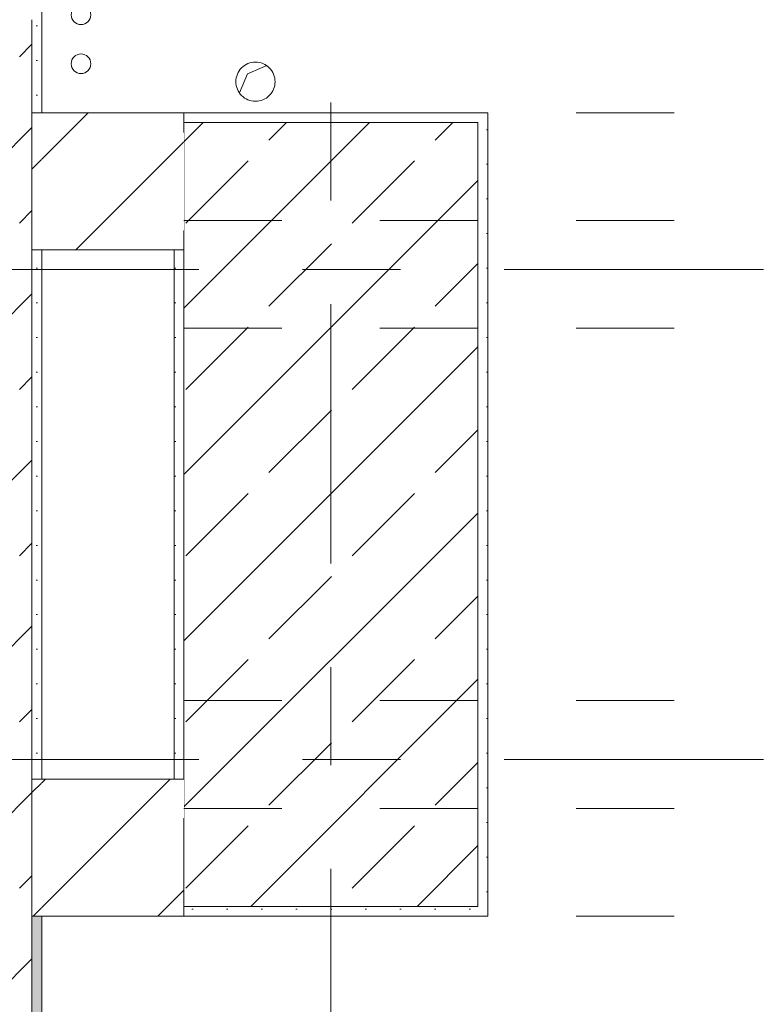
# Model space of a CAD drawing. Header units: metres. Extents: x -3.6 to 84.5, y -11 to 16.8.
# Tile 29 of 256: x 0.2 to 1, y 5.1 to 6.1. Entities that reach past the tile are written whole.
import ezdxf

# ---------------------------------------------------------------- set-up
doc = ezdxf.new("R2010")
doc.units = ezdxf.units.M
doc.header["$MEASUREMENT"] = 0
for name, pattern in [('Achse', [0.2, 0.1, -0.05, 0, -0.05]), ('Strichlinie doppelt', [0.546806, 0.264583, -0.105833, 0.070556, -0.105833]), ('Untersicht', [0.1, 0.075, -0.025]), ('Wipeout_Contour', [1, 0, -1])]:
    doc.linetypes.add(name, pattern=pattern)
for name, color, linetype in [('152 - Bemaßung_ Beschriftung.Ausbau', 7, 'Continuous'), ('451 - Universal.Achsen Raster', 7, 'Continuous'), ('603 - Struktur.Bodenplatte_ Decke Roh', 7, 'Continuous'), ('604 - Struktur.Wand Aussen', 7, 'Continuous'), ('605 - Struktur.Wand Innen', 7, 'Continuous'), ('607 - Struktur.Stütze', 7, 'Continuous'), ('608 - Struktur.Träger', 7, 'Continuous'), ('650 - Abdeckung.Fußboden Aufbau', 7, 'Continuous'), ('801 - HKLSE.Heizung_ Klima_ Lüftung', 7, 'Continuous')]:
    doc.layers.add(name, color=color, linetype=linetype)
doc.styles.add('ERSTELLTER_STIL_2', font='txt')
doc.dimstyles.new('ERSTELLTER_STIL__1', dxfattribs={"dimtxt": 0.1, "dimasz": 0.0532, "dimexe": 0.18, "dimexo": 0.0625, "dimgap": 0, "dimtad": 1, "dimzin": 0, "dimdsep": 46, "dimtxsty": 'ERSTELLTER_STIL_2', "dimblk": 'ARROWHEAD_2', "dimblk1": 'ARROWHEAD_2', "dimblk2": 'ARROWHEAD_2', "dimcen": 0.09, "dimse1": 1, "dimse2": 1, "dimclrd": 7, "dimclre": 7, "dimclrt": 7, "dimazin": 0, "dimtfac": 1, "dimtdec": 4, "dimtmove": 0, "dimatfit": 3, "dimfxl": 1, "dimtolj": 1, "dimtzin": 0, "dimarcsym": 0})
doc.dimstyles.new('ERSTELLTER_STIL__3', dxfattribs={"dimtxt": 0.1, "dimasz": 0.0532, "dimexe": 0.18, "dimexo": 0.0625, "dimgap": 0, "dimtad": 1, "dimtih": 1, "dimtoh": 1, "dimzin": 0, "dimdsep": 46, "dimtxsty": 'ERSTELLTER_STIL_2', "dimblk": 'ARROWHEAD_2', "dimblk1": 'ARROWHEAD_2', "dimblk2": 'ARROWHEAD_2', "dimcen": 0.09, "dimse1": 1, "dimse2": 1, "dimclrd": 7, "dimclre": 7, "dimclrt": 7, "dimazin": 0, "dimtfac": 1, "dimtdec": 4, "dimtmove": 0, "dimatfit": 3, "dimfxl": 1, "dimtolj": 1, "dimtzin": 0, "dimarcsym": 0})
doc.dimstyles.new('ERSTELLTER_STIL__4', dxfattribs={"dimtxt": 0.1, "dimasz": 0.0532, "dimexe": 0.18, "dimexo": 0.0625, "dimgap": 0, "dimtad": 1, "dimtih": 1, "dimtoh": 1, "dimzin": 0, "dimdsep": 46, "dimtxsty": 'ERSTELLTER_STIL_2', "dimblk": 'ARROWHEAD_2', "dimblk1": 'ARROWHEAD_2', "dimblk2": 'ARROWHEAD_2', "dimcen": 0.09, "dimse1": 1, "dimse2": 1, "dimclrd": 7, "dimclre": 7, "dimclrt": 7, "dimazin": 0, "dimtfac": 1, "dimtdec": 4, "dimtmove": 2, "dimatfit": 3, "dimfxl": 1, "dimtolj": 1, "dimtzin": 0, "dimarcsym": 0})
pattern_1 = [(45, (0, 0), (-0.0848528, 0.0848528), []), (45, (-0.04243, 0.04243), (-0.0848528, 0.0848528), [0.09, -0.03])]
pattern_2 = [(45, (0, 0), (-0.01767767, 0.01767767), [0, -0.025])]
pattern_3 = [(45, (0, 0), (-0.0636396, 0.0636396), [])]

# ---------------------------------------------------------------- blocks, each defined once
blk = doc.blocks.new('*D279')
at = {"layer": '152 - Bemaßung_ Beschriftung.Ausbau', "color": 7, "linetype": 'Continuous', "lineweight": 5}
for p, q in [((-0.015, -9.1375), (-0.015, -9.0325)), ((0.0052, -9.05), (-0.0352, -9.12)), ((0.2452, -9.05), (0.2048, -9.12)), ((-0.165, -9.085), (-0.015, -9.085)), ((-0.015, -9.085), (0.225, -9.085))]:
    blk.add_line(p, q, dxfattribs=at)
at = {"layer": '152 - Bemaßung_ Beschriftung.Ausbau', "color": 7, "lineweight": 5, "insert": (0.0291, -9.065), "char_height": 0.1, "attachment_point": 7, "style": 'ERSTELLTER_STIL_2'}
blk.add_mtext('\\A1;{\\pql;\\fArial|b0|i0|c0|p38;24}', dxfattribs=at)
blk = doc.blocks.new('ARROWHEAD_2')
at = {"color": 0, "linetype": 'Continuous', "lineweight": 0}
for p, q in [((-0.378, -0.655), (0.378, 0.655)), ((0, 0), (-1, 0))]:
    blk.add_line(p, q, dxfattribs=at)
blk = doc.blocks.new('*D280')
at = {"layer": '152 - Bemaßung_ Beschriftung.Ausbau', "color": 7, "linetype": 'Continuous', "lineweight": 5}
for p, q in [((0.225, -9.1375), (0.225, -9.0325)), ((7.67, -9.1375), (7.67, -9.0325)), ((0.2452, -9.05), (0.2048, -9.12)), ((7.6902, -9.05), (7.6498, -9.12)), ((-0.015, -9.085), (0.225, -9.085)), ((0.225, -9.085), (7.67, -9.085)), ((7.67, -9.085), (7.8, -9.085))]:
    blk.add_line(p, q, dxfattribs=at)
at = {"layer": '152 - Bemaßung_ Beschriftung.Ausbau', "color": 7, "lineweight": 5, "char_height": 0.1, "attachment_point": 7, "style": 'ERSTELLTER_STIL_2'}
for s, insert in [('\\A1;{\\pql;\\fArial|b0|i0|c0|p38;7,44\\fArial|b0|i0|c0|p38;\\A1{\\H.66x;\\S5^  ;}}', (3.7136, -9.0844)), ('\\A1;{\\pql;\\fArial|b0|i0|c0|p38;13}', (7.498, -9.065))]:
    blk.add_mtext(s, dxfattribs=dict(at, insert=insert))
blk = doc.blocks.new('*D470')
at = {"layer": '152 - Bemaßung_ Beschriftung.Ausbau', "color": 7, "linetype": 'Continuous', "lineweight": 5}
for p, q in [((-2.175, 5.2), (-2.175, 6)), ((-2.21, 5.2202), (-2.14, 5.1798)), ((-2.1225, 5.2), (-2.2275, 5.2)), ((-2.175, 0.7), (-2.175, 5.2)), ((-2.21, 0.7202), (-2.14, 0.6798)), ((-2.1225, 0.7), (-2.2275, 0.7)), ((-2.175, 0.25), (-2.175, 0.7))]:
    blk.add_line(p, q, dxfattribs=at)
at = {"layer": '152 - Bemaßung_ Beschriftung.Ausbau', "color": 7, "lineweight": 5, "insert": (-2.195, 2.817), "char_height": 0.1, "attachment_point": 7, "rotation": 90, "style": 'ERSTELLTER_STIL_2'}
blk.add_mtext('\\A1;{\\pql;\\fArial|b0|i0|c0|p38;4,50}', dxfattribs=at)
blk = doc.blocks.new('*D471')
at = {"layer": '152 - Bemaßung_ Beschriftung.Ausbau', "color": 7, "linetype": 'Continuous', "lineweight": 5}
for p, q in [((-2.175, 6), (-2.175, 8.1)), ((-2.21, 6.0202), (-2.14, 5.9798)), ((-2.1225, 6), (-2.2275, 6)), ((-2.175, 5.2), (-2.175, 6)), ((-2.21, 5.2202), (-2.14, 5.1798))]:
    blk.add_line(p, q, dxfattribs=at)
at = {"layer": '152 - Bemaßung_ Beschriftung.Ausbau', "color": 7, "lineweight": 5, "insert": (-2.195, 5.5241), "char_height": 0.1, "attachment_point": 7, "rotation": 90, "style": 'ERSTELLTER_STIL_2'}
blk.add_mtext('\\A1;{\\pql;\\fArial|b0|i0|c0|p38;80}', dxfattribs=at)
blk = doc.blocks.new('*D472')
at = {"layer": '152 - Bemaßung_ Beschriftung.Ausbau', "color": 7, "linetype": 'Continuous', "lineweight": 5}
for p, q in [((-2.175, 8.1), (-2.175, 8.5)), ((-2.21, 8.1202), (-2.14, 8.0798)), ((-2.1225, 8.1), (-2.2275, 8.1)), ((-2.175, 6), (-2.175, 8.1)), ((-2.21, 6.0202), (-2.14, 5.9798))]:
    blk.add_line(p, q, dxfattribs=at)
at = {"layer": '152 - Bemaßung_ Beschriftung.Ausbau', "color": 7, "lineweight": 5, "insert": (-2.195, 6.917), "char_height": 0.1, "attachment_point": 7, "rotation": 90, "style": 'ERSTELLTER_STIL_2'}
blk.add_mtext('\\A1;{\\pql;\\fArial|b0|i0|c0|p38;2,10}', dxfattribs=at)
blk = doc.blocks.new('*D491')
at = {"layer": '152 - Bemaßung_ Beschriftung.Ausbau', "color": 7, "linetype": 'Continuous', "lineweight": 5}
for p, q in [((-0.015, -9.6375), (-0.015, -9.5325)), ((0.0052, -9.55), (-0.0352, -9.62)), ((0.2452, -9.55), (0.2048, -9.62)), ((-0.165, -9.585), (-0.015, -9.585)), ((-0.015, -9.585), (0.225, -9.585))]:
    blk.add_line(p, q, dxfattribs=at)
at = {"layer": '152 - Bemaßung_ Beschriftung.Ausbau', "color": 7, "lineweight": 5, "char_height": 0.1, "attachment_point": 7, "style": 'ERSTELLTER_STIL_2'}
for s, insert in [('\\A1;{\\pql;\\fArial|b0|i0|c0|p38;15\\fArial|b0|i0|c0|p38;\\A1{\\H.66x;\\S5^  ;}}', (0.2112, -9.577)), ('\\A1;{\\pql;\\fArial|b0|i0|c0|p38;24}', (0.0291, -9.565))]:
    blk.add_mtext(s, dxfattribs=dict(at, insert=insert))
blk = doc.blocks.new('*D492')
at = {"layer": '152 - Bemaßung_ Beschriftung.Ausbau', "color": 7, "linetype": 'Continuous', "lineweight": 5}
for p, q in [((0.225, -9.6375), (0.225, -9.5325)), ((0.38, -9.6375), (0.38, -9.5325)), ((0.2452, -9.55), (0.2048, -9.62)), ((0.4002, -9.55), (0.3598, -9.62)), ((-0.015, -9.585), (0.225, -9.585)), ((0.225, -9.585), (0.38, -9.585)), ((0.38, -9.585), (0.68, -9.585))]:
    blk.add_line(p, q, dxfattribs=at)
blk = doc.blocks.new('*D648')
at = {"layer": '152 - Bemaßung_ Beschriftung.Ausbau', "color": 7, "linetype": 'Continuous', "lineweight": 5}
for p, q in [((-1.675, 13.455), (-1.675, 13.695)), ((-1.71, 13.4752), (-1.64, 13.4348)), ((-1.6225, 13.455), (-1.7275, 13.455)), ((-1.675, 0.245), (-1.675, 13.455)), ((-1.71, 0.2652), (-1.64, 0.2248)), ((-1.6225, 0.245), (-1.7275, 0.245)), ((-1.675, 0.005), (-1.675, 0.245))]:
    blk.add_line(p, q, dxfattribs=at)
at = {"layer": '152 - Bemaßung_ Beschriftung.Ausbau', "color": 7, "lineweight": 5, "insert": (-1.695, 6.679), "char_height": 0.1, "attachment_point": 7, "rotation": 90, "style": 'ERSTELLTER_STIL_2'}
blk.add_mtext('\\A1;{\\pql;\\fArial|b0|i0|c0|p38;13,21}', dxfattribs=at)

msp = doc.modelspace()

# ---------------------------------------------------------------- hatches: boundary and pattern name
at = {"layer": '604 - Struktur.Wand Aussen', "linetype": 'Continuous', "lineweight": 0, "true_color": 0x000000}
h = msp.add_hatch(dxfattribs=at)
h.set_pattern_fill('Beton__Stahlbeton_0001', color=18, style=0, pattern_type=2)
h.set_pattern_definition(pattern_1)
h.paths.add_polyline_path([(-0.015, 6.105), (-0.015, 0.245), (0.225, 0.245), (0.225, 6.105), (0.175, 6.105), (0.105, 6.105)])
h = msp.add_hatch(dxfattribs=at)
h.set_pattern_fill('Gips_0001', color=18, style=0, pattern_type=2)
h.set_pattern_definition(pattern_2)
h.paths.add_polyline_path([(0.235, 6.105), (0.225, 6.105), (0.225, 6.01), (0.235, 6.01)])
h = msp.add_hatch(dxfattribs=at)
h.set_pattern_fill('Gips_0001', color=18, style=0, pattern_type=2)
h.set_pattern_definition(pattern_2)
h.paths.add_polyline_path([(0.235, 5.33), (0.235, 5.87), (0.225, 5.87), (0.225, 5.33)])
h = msp.add_hatch(dxfattribs=at)
h.set_pattern_fill('Gips_0001', color=18, style=0, pattern_type=2)
h.set_pattern_definition(pattern_2)
h.paths.add_polyline_path([(0.235, 0.71), (0.235, 5.19), (0.225, 5.19), (0.225, 0.71)])
at = {"layer": '607 - Struktur.Stütze', "linetype": 'Continuous', "lineweight": 0, "true_color": 0x000000}
h = msp.add_hatch(dxfattribs=at)
h.set_pattern_fill('Gips_0001', color=18, style=0, pattern_type=2)
h.set_pattern_definition(pattern_2)
h.paths.add_polyline_path([(0.68, 5.2), (0.38, 5.2), (0.38, 5.19), (0.69, 5.19), (0.69, 6.01), (0.38, 6.01), (0.38, 6), (0.68, 6)])
h = msp.add_hatch(dxfattribs=at)
h.set_pattern_fill('Beton__Stahlbeton_0001', color=18, style=0, pattern_type=2)
h.set_pattern_definition(pattern_1)
h.paths.add_polyline_path([(0.38, 5.2), (0.68, 5.2), (0.68, 6), (0.38, 6)])
h = msp.add_hatch(dxfattribs=at)
h.set_pattern_fill('Gips_0001', color=18, style=0, pattern_type=2)
h.set_pattern_definition(pattern_2)
h.paths.add_polyline_path([(0.37, 5.33), (0.38, 5.33), (0.38, 5.87), (0.37, 5.87)])

# ---------------------------------------------------------------- linework, layer by layer
at = {"layer": '451 - Universal.Achsen Raster', "color": 160, "linetype": 'Strichlinie doppelt', "lineweight": 9, "true_color": 0x3232ff}
for p, q in [((0.53, -10.585), (0.53, 16.355)), ((64.935, 5.85), (-3.175, 5.85)), ((64.935, 5.35), (-3.175, 5.35))]:
    msp.add_line(p, q, dxfattribs=at)
at = {"layer": '603 - Struktur.Bodenplatte_ Decke Roh', "color": 7, "linetype": 'Continuous', "lineweight": 5}
for p, q in [((0.4367, 6.0302), (0.445, 6.0497)), ((0.445, 6.0497), (0.4645, 6.0581))]:
    msp.add_line(p, q, dxfattribs=at)
at = {"layer": '603 - Struktur.Bodenplatte_ Decke Roh', "color": 7, "linetype": 'Continuous', "lineweight": 9, "flags": 128}
msp.add_lwpolyline([(0.473, 6.0417, 0.414214), (0.453, 6.0617, 0.414214), (0.433, 6.0417, 0.414214), (0.453, 6.0217, 0.414214)], format="xyb", close=True, dxfattribs=at)
at = {"layer": '604 - Struktur.Wand Aussen', "color": 7, "linetype": 'Continuous', "lineweight": 13}
for p, q in [((0.225, 6.01), (0.225, 6.105)), ((0.225, 6.01), (0.225, 5.87)), ((0.225, 5.33), (0.225, 5.87)), ((0.225, 5.33), (0.225, 5.19)), ((0.225, 0.71), (0.225, 5.19))]:
    msp.add_line(p, q, dxfattribs=at)
at = {"layer": '604 - Struktur.Wand Aussen', "color": 7, "linetype": 'Continuous', "lineweight": 18}
for p, q in [((0.235, 6.01), (0.225, 6.01)), ((0.225, 5.87), (0.235, 5.87)), ((0.235, 5.33), (0.225, 5.33)), ((0.225, 5.19), (0.235, 5.19))]:
    msp.add_line(p, q, dxfattribs=at)
at = {"layer": '604 - Struktur.Wand Aussen', "color": 7, "linetype": 'Continuous', "lineweight": 5, "flags": 128}
for points in [[(0.235, 6.01), (0.235, 6.105)], [(0.235, 5.33), (0.235, 5.87)], [(0.235, 0.71), (0.235, 5.19)]]:
    msp.add_lwpolyline(points, dxfattribs=at)
at = {"layer": '607 - Struktur.Stütze', "color": 7, "linetype": 'Continuous', "lineweight": 5, "flags": 128}
for points in [[(0.38, 5.19), (0.69, 5.19), (0.69, 6.01), (0.38, 6.01)], [(0.37, 5.87), (0.37, 5.33)]]:
    msp.add_lwpolyline(points, dxfattribs=at)
at = {"layer": '607 - Struktur.Stütze', "color": 7, "linetype": 'Continuous', "lineweight": 13, "flags": 128}
msp.add_lwpolyline([(0.38, 5.2), (0.68, 5.2), (0.68, 6), (0.38, 6)], close=True, dxfattribs=at)
at = {"layer": '608 - Struktur.Träger', "color": 7, "linetype": 'Untersicht', "lineweight": 13}
for p, q in [((0.38, 5.79), (61.88, 5.79)), ((0.38, 5.41), (61.88, 5.41))]:
    msp.add_line(p, q, dxfattribs=at)
at = {"layer": '650 - Abdeckung.Fußboden Aufbau', "color": 7, "linetype": 'Continuous', "lineweight": 13, "flags": 128}
for points in [[(7.67, 12.99), (7.57, 12.99), (7.57, 13.445), (4.29, 13.445), (4.29, 12.99), (3.9702, 12.99), (3.9702, 13.445), (0.69, 13.445), (0.69, 12.99), (0.235, 12.99), (0.235, 8.51), (0.69, 8.51), (0.69, 8.09), (0.235, 8.09), (0.235, 6.01), (0.69, 6.01), (0.69, 5.19), (0.235, 5.19)], [(0.235, 5.19), (0.235, 0.71), (0.69, 0.71), (0.69, 0.255), (3.97, 0.255), (3.97, 0.71), (4.29, 0.71), (4.29, 0.255), (7.57, 0.255), (7.57, 0.71), (7.67, 0.71), (7.67, 0.845), (7.8, 0.845)]]:
    msp.add_lwpolyline(points, dxfattribs=at)
at = {"layer": '801 - HKLSE.Heizung_ Klima_ Lüftung', "color": 7, "linetype": 'Continuous', "lineweight": 5}
for centre in [(0.275, 6.11), (0.275, 6.06)]:
    msp.add_circle(centre, 0.01, dxfattribs=at)

# ---------------------------------------------------------------- next in the draw order: wipeouts: each hides what was drawn before it
at = {"color": 254, "linetype": 'Wipeout_Contour', "lineweight": 0, "ltscale": 23.861329}
msp.add_wipeout([(0.235, 5.87), (0.235, 6.01), (0.225, 6.01), (0.225, 5.87)], dxfattribs=at).dxf.layer = '605 - Struktur.Wand Innen'
at = {"color": 254, "linetype": 'Wipeout_Contour', "lineweight": 0, "ltscale": 21.154411}
msp.add_wipeout([(0.235, 5.19), (0.235, 5.33), (0.225, 5.33), (0.225, 5.19)], dxfattribs=at).dxf.layer = '605 - Struktur.Wand Innen'

# ---------------------------------------------------------------- next in the draw order: hatches: boundary and pattern name
at = {"layer": '605 - Struktur.Wand Innen', "linetype": 'Continuous', "lineweight": 0, "true_color": 0x000000}
h = msp.add_hatch(dxfattribs=at)
h.set_pattern_fill('MW_Ziegel_0001', color=18, style=0, pattern_type=2)
h.set_pattern_definition(pattern_3)
h.paths.add_polyline_path([(0.235, 5.87), (0.235, 6.01), (0.225, 6.01), (0.225, 5.87)])
h = msp.add_hatch(dxfattribs=at)
h.set_pattern_fill('MW_Ziegel_0001', color=18, style=0, pattern_type=2)
h.set_pattern_definition(pattern_3)
h.paths.add_polyline_path([(0.235, 5.19), (0.235, 5.33), (0.225, 5.33), (0.225, 5.19)])

# ---------------------------------------------------------------- next in the draw order: linework, layer by layer
at = {"layer": '604 - Struktur.Wand Aussen', "color": 7, "linetype": 'Continuous', "lineweight": 13}
for p, q in [((0.225, 6.01), (0.225, 5.87)), ((0.225, 5.33), (0.225, 5.19))]:
    msp.add_line(p, q, dxfattribs=at)

# ---------------------------------------------------------------- next in the draw order: wipeouts: each hides what was drawn before it
at = {"color": 254, "linetype": 'Wipeout_Contour', "lineweight": 0, "ltscale": 23.875608}
msp.add_wipeout([(0.38, 6.01), (0.235, 6.01), (0.235, 5.87), (0.38, 5.87)], dxfattribs=at).dxf.layer = '605 - Struktur.Wand Innen'
at = {"color": 254, "linetype": 'Wipeout_Contour', "lineweight": 0, "ltscale": 21.170319}
msp.add_wipeout([(0.38, 5.33), (0.235, 5.33), (0.235, 5.19), (0.38, 5.19)], dxfattribs=at).dxf.layer = '605 - Struktur.Wand Innen'

# ---------------------------------------------------------------- next in the draw order: hatches: boundary and pattern name
at = {"layer": '605 - Struktur.Wand Innen', "linetype": 'Continuous', "lineweight": 0, "true_color": 0x000000}
h = msp.add_hatch(dxfattribs=at)
h.set_pattern_fill('MW_Ziegel_0001', color=18, style=0, pattern_type=2)
h.set_pattern_definition(pattern_3)
h.paths.add_polyline_path([(0.38, 6.01), (0.235, 6.01), (0.235, 5.87), (0.38, 5.87)])
h = msp.add_hatch(dxfattribs=at)
h.set_pattern_fill('MW_Ziegel_0001', color=18, style=0, pattern_type=2)
h.set_pattern_definition(pattern_3)
h.paths.add_polyline_path([(0.38, 5.33), (0.235, 5.33), (0.235, 5.19), (0.38, 5.19)])

# ---------------------------------------------------------------- next in the draw order: linework, layer by layer
at = {"layer": '604 - Struktur.Wand Aussen', "color": 7, "linetype": 'Continuous', "lineweight": 18}
for p, q in [((0.235, 6.01), (0.225, 6.01)), ((0.225, 5.87), (0.235, 5.87)), ((0.235, 5.33), (0.225, 5.33)), ((0.225, 5.19), (0.235, 5.19))]:
    msp.add_line(p, q, dxfattribs=at)
at = {"layer": '605 - Struktur.Wand Innen', "color": 7, "linetype": 'Continuous', "lineweight": 18, "flags": 128}
for points in [[(0.38, 6.01), (0.235, 6.01)], [(0.38, 6.01), (0.38, 6)], [(0.235, 5.87), (0.38, 5.87)], [(0.38, 5.33), (0.235, 5.33)], [(0.38, 5.19), (0.38, 5.2)], [(0.235, 5.19), (0.38, 5.19)]]:
    msp.add_lwpolyline(points, dxfattribs=at)
at = {"layer": '608 - Struktur.Träger', "color": 7, "linetype": 'Untersicht', "lineweight": 13}
for p, q in [((0.38, 6.01), (61.88, 6.01)), ((0.38, 5.79), (0.38, 6.01)), ((0.38, 5.19), (0.38, 5.41)), ((0.38, 5.19), (61.88, 5.19))]:
    msp.add_line(p, q, dxfattribs=at)
at = {"layer": '608 - Struktur.Träger', "color": 7, "linetype": 'Achse', "lineweight": 9}
for p, q in [((0.38, 5.9), (61.88, 5.9)), ((0.38, 5.3), (61.88, 5.3))]:
    msp.add_line(p, q, dxfattribs=at)

# ---------------------------------------------------------------- next in the draw order: dimensions: what is measured, and where the dimension line sits
at = {"layer": '152 - Bemaßung_ Beschriftung.Ausbau', "color": 7, "linetype": 'Continuous', "lineweight": 5}
for base, p1, p2, picture, middle in [((-1.675, 13.455), (22.1775, 0.245), (31.13, 13.455), '*D648', (-1.745, 6.847)), ((-2.175, 8.1), (0.68, 6), (0.68, 8.1), '*D472', (-2.245, 7.0468)), ((-2.175, 6), (0.68, 5.2), (0.68, 6), '*D471', (-2.245, 5.6003)), ((-2.175, 5.2), (0.38, 0.7), (0.68, 5.2), '*D470', (-2.245, 2.9468))]:
    dim = msp.add_linear_dim(base=base, p1=p1, p2=p2, angle=90, dimstyle='ERSTELLTER_STIL__1', dxfattribs=at)
    dim.commit()
    dim.dimension.update_dxf_attribs({"geometry": picture, "text_midpoint": middle, "dimtype": 160, "text_rotation": 90})
for base, p1, p2, dimstyle, picture, middle in [((0.225, -9.085), (-0.015, 0.005), (0.225, 6.85), 'ERSTELLTER_STIL__3', '*D279', (0.1053, -9.015)), ((0.225, -9.585), (-0.015, 0.005), (0.225, 6.85), 'ERSTELLTER_STIL__3', '*D491', (0.1053, -9.515)), ((7.67002, -9.085), (0.225, 6.85), (7.67002, 2.94998), 'ERSTELLTER_STIL__3', '*D280', (3.9785, -9.015)), ((0.37999, -9.585), (0.225, 6.85), (0.37999, 0.24998), 'ERSTELLTER_STIL__4', '*D492', (0.42246, -9.52536))]:
    dim = msp.add_linear_dim(base=base, p1=p1, p2=p2, dimstyle=dimstyle, dxfattribs=at)
    dim.commit()
    dim.dimension.update_dxf_attribs({"geometry": picture, "text_midpoint": middle, "dimtype": 160})

doc.saveas('drawing.dxf')
